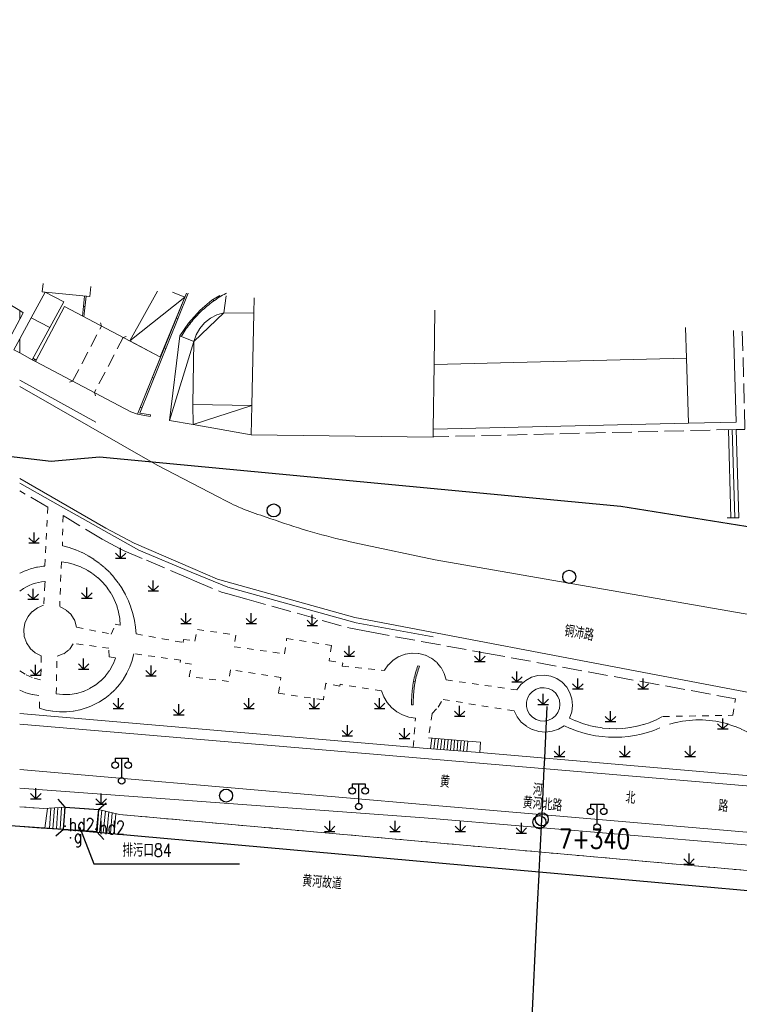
# Model space of a CAD drawing. Extents: x 39527407 to 39530665, y 3786466 to 3790957.
# Tile 74 of 113: x 39528326 to 39528436, y 3790245 to 3790395. Entities that reach past the tile are written whole.
import ezdxf
from ezdxf.enums import TextEntityAlignment as Align

# ---------------------------------------------------------------- set-up
doc = ezdxf.new("R2010")
doc.units = 0
doc.header["$PDSIZE"] = 0.2
for name, pattern in [('X0', [4, 3, -1]), ('X5', [3, 2, -1]), ('X6', [2, 1, -1])]:
    doc.linetypes.add(name, pattern=pattern)
doc.layers.get('0').update_dxf_attribs({"linetype": 'CONTINUOUS'})
doc.layers.add('ASSIST', color=7, linetype='CONTINUOUS', plot=False)
for name, color, linetype in [('DLSS', 4, 'CONTINUOUS'), ('JCDL_DMX_F', 30, 'CONTINUOUS'), ('JCDL_JMDD_F', 231, 'CONTINUOUS'), ('JCDL_JMDX_F', 231, 'CONTINUOUS'), ('JCDL_JT_ZJ', 100, 'CONTINUOUS'), ('JCDL_JTD_F', 100, 'CONTINUOUS'), ('JMD', 6, 'CONTINUOUS'), ('SXSS', 5, 'CONTINUOUS'), ('ZBTZ', 3, 'CONTINUOUS'), ('zdh', 7, 'CONTINUOUS'), ('断面线', 2, 'CONTINUOUS')]:
    doc.layers.add(name, color=color, linetype=linetype)
for name, color, linetype, lineweight in [('JCDL_JMDX', 1, 'CONTINUOUS', 0), ('JCDL_ZBX', 3, 'CONTINUOUS', 0), ('JCDL_ZBX_F', 7, 'CONTINUOUS', 0), ('TEXTL_ZJ', 7, 'CONTINUOUS', 0)]:
    doc.layers.add(name, color=color, linetype=linetype, lineweight=lineweight)
doc.styles.add('HZ', font='rs', dxfattribs={"width": 0.8, "bigfont": 'hztxt'})
doc.linetypes.add('10422', pattern='A,2,[150,AAA.SHX,S=1,R=0,X=0,Y=1],2,[177,AAA.SHX,S=1,R=0,X=0,Y=0.8],1e-09', length=4)
doc.linetypes.add('X35', pattern='A,2,[150,AAA.SHX,S=1,R=0,X=0,Y=1],2,[177,AAA.SHX,S=1,R=0,X=0,Y=0.8],1e-09', length=4)
doc.linetypes.add('X49', pattern='A,0,[5,symbolt.shx,S=1,R=0,X=0,Y=0],-10', length=10)
doc.linetypes.add('X67', pattern='A,1,[150,symbolx.shx,S=1,R=0,X=0,Y=1],2,[153,symbolx.shx,S=1,R=0,X=0,Y=0.8],2,[145,symbolx.shx,S=1,R=0,X=0,Y=0],0,[150,symbolx.shx,S=1,R=0,X=0,Y=1],2,[153,symbolx.shx,S=1,R=0,X=0,Y=0.8],2,[150,symbolx.shx,S=1,R=0,X=0,Y=1],0.5,-0.5,[146,symbolx.shx,S=1,R=0,X=0,Y=0],-0.5,0.5,[153,symbolx.shx,S=1,R=0,X=0,Y=0.8],1', length=12)

# ---------------------------------------------------------------- blocks, each defined once
blk = doc.blocks.new('5820000')
at = {"color": 0, "linetype": 'Continuous'}
blk.add_circle((0, 0), 1, dxfattribs=at)
blk = doc.blocks.new('9530003')
at = {"color": 0}
for p, q in [((0, 0), (0, 1.6)), ((-0.8, 0), (0.8, 0))]:
    blk.add_line(p, q, dxfattribs=at)
at = {"color": 0, "linetype": 'Continuous'}
for points in [[(0, 0), (-0.8, 0.8)], [(0, 0), (0.8, 0.8)]]:
    blk.add_lwpolyline(points, dxfattribs=at)
blk = doc.blocks.new('3521000')
at = {"color": 0}
for p, q in [((-1, 3.5), (1, 3.5)), ((0, 0.5), (0, 3.5))]:
    blk.add_line(p, q, dxfattribs=at)
at = {"color": 0, "linetype": 'Continuous', "flags": 128}
for points in [[(-1, 3.5), (-1, 2.9)], [(1, 3.5), (1, 2.9)]]:
    blk.add_lwpolyline(points, dxfattribs=at)
at = {"color": 0}
for centre in [(-1, 2.4), (1, 2.4), (0, 0)]:
    blk.add_circle(centre, 0.5, dxfattribs=at)

msp = doc.modelspace()

# ---------------------------------------------------------------- linework, layer by layer
at = {"linetype": 'Continuous', "elevation": -38.58, "flags": 128}
msp.add_lwpolyline([(39527657.94774, 3790395.45066), (39527684.79977, 3790389.05751), (39527700.42524, 3790389.70759), (39527739.81847, 3790381.34835), (39527816.56814, 3790368.6085), (39527924.14886, 3790353.93422), (39527936.60462, 3790356.12227), (39528017.62896, 3790350.73968), (39528097.60104, 3790345.37362), (39528137.51912, 3790342.73774), (39528217.67261, 3790337.49881), (39528257.88209, 3790334.7357), (39528297.98629, 3790331.77366), (39528331.06877, 3790327.85756), (39528338.47458, 3790328.55776), (39528418.28099, 3790320.9728), (39528470.54436, 3790312.61044)], dxfattribs=at)
at = {"layer": 'ASSIST', "linetype": 'Continuous', "elevation": -38.58, "flags": 128}
msp.add_lwpolyline([(39528332.95446, 3790271.52141), (39528333.19246, 3790274.91141), (39528338.28738, 3790274.55372), (39528338.04938, 3790271.16372)], close=True, dxfattribs=at)
at = {"layer": 'DLSS', "linetype": 'Continuous'}
for p, q in [((39528333.19246, 3790274.91141, -38.58), (39528332.1431, 3790276.11924, -38.58)), ((39528333.19246, 3790274.91141, -38.58), (39528338.28738, 3790274.55372, -38.58)), ((39528338.28738, 3790274.55372, -38.58), (39528339.4952, 3790275.60308, -38.58)), ((39528332.95446, 3790271.52141, -38.58), (39528331.74664, 3790270.47205, -38.58)), ((39528332.95446, 3790271.52141, -38.58), (39528338.04938, 3790271.16372, -38.58)), ((39528338.04938, 3790271.16372, -38.58), (39528339.09874, 3790269.95589, -38.58))]:
    msp.add_line(p, q, dxfattribs=at)
at = {"layer": 'DLSS', "linetype": 'X5'}
for p, q in [((39528332.95446, 3790271.52141, -38.58), (39528333.19246, 3790274.91141, -38.58)), ((39528338.28738, 3790274.55372, -38.58), (39528338.04938, 3790271.16372, -38.58))]:
    msp.add_line(p, q, dxfattribs=at)
at = {"layer": 'DLSS', "linetype": 'Continuous', "lineweight": 20, "elevation": -38.58}
for points in [[(39528326.23647, 3790339.3242), (39528347.29547, 3790327.23941), (39528356.61246, 3790322.42941), (39528357.00183, 3790322.21387), (39528357.39405, 3790322.00358), (39528357.78886, 3790321.79818), (39528358.18619, 3790321.59769), (39528358.58597, 3790321.40215), (39528358.98815, 3790321.21159), (39528359.39267, 3790321.02603), (39528359.79945, 3790320.84551), (39528360.03944, 3790320.74233), (39528360.20845, 3790320.67005), (39528360.61959, 3790320.49968), (39528361.03282, 3790320.33443), (39528361.44806, 3790320.17432), (39528361.86526, 3790320.01938), (39528362.28436, 3790319.86962), (39528362.70527, 3790319.72508), (39528363.12795, 3790319.58578), (39528363.55233, 3790319.45173), (39528363.97847, 3790319.32341), (39528364.67709, 3790319.06987), (39528365.37769, 3790318.82183), (39528366.08006, 3790318.57886), (39528366.78417, 3790318.34099), (39528367.48999, 3790318.10822), (39528368.19747, 3790317.88057), (39528368.90659, 3790317.65804), (39528369.61729, 3790317.44066), (39528370.16847, 3790317.27641), (39528370.32956, 3790317.22843), (39528371.04334, 3790317.02137), (39528371.7586, 3790316.81948), (39528372.47531, 3790316.62277), (39528373.19342, 3790316.43126), (39528373.9129, 3790316.24496), (39528374.6337, 3790316.06387), (39528375.35581, 3790315.888), (39528376.07916, 3790315.71737), (39528376.80373, 3790315.55198), (39528377.52949, 3790315.39184), (39528378.25647, 3790315.23741), (39528389.81046, 3790312.78441), (39528438.16347, 3790304.36441)], [(39528352.73995, 3790311.45168), (39528343.75347, 3790315.31541), (39528339.43647, 3790317.62541), (39528326.23647, 3790325.22787)], [(39528471.90847, 3790285.9834), (39528377.52747, 3790303.95641), (39528356.50847, 3790309.83141), (39528352.73995, 3790311.45168)], [(39528326.23647, 3790287.61453), (39528473.56147, 3790275.13342)], [(39528478.12247, 3790267.62141), (39528390.37447, 3790275.10542), (39528340.97546, 3790279.41641), (39528326.23647, 3790280.67363)]]:
    msp.add_lwpolyline(points, dxfattribs=at)
at = {"layer": 'DLSS', "linetype": 'X6', "lineweight": 0, "elevation": -38.58}
for points in [[(39528330.56046, 3790320.8584), (39528330.10246, 3790311.80541), (39528329.83027, 3790311.78179), (39528329.3296, 3790311.71838), (39528328.98207, 3790311.65987), (39528328.83273, 3790311.62997), (39528328.32033, 3790311.5117), (39528327.88543, 3790311.38806), (39528327.37788, 3790311.21554), (39528326.90898, 3790311.02891), (39528326.4167, 3790310.80306), (39528326.23647, 3790310.71218)], [(39528332.87446, 3790319.53541), (39528332.77546, 3790314.93641)], [(39528344.05447, 3790301.43741), (39528343.96627, 3790302.4826), (39528343.80313, 3790303.51874), (39528343.56589, 3790304.54047), (39528343.25578, 3790305.54249), (39528342.87441, 3790306.51961), (39528342.42375, 3790307.46677), (39528341.90614, 3790308.37906), (39528341.32425, 3790309.25177), (39528340.6811, 3790310.08037), (39528339.98003, 3790310.86056), (39528339.22466, 3790311.58831), (39528338.41891, 3790312.25986), (39528337.56695, 3790312.87171), (39528336.67318, 3790313.4207), (39528335.74225, 3790313.904), (39528334.77897, 3790314.31908), (39528333.78833, 3790314.66381), (39528332.77546, 3790314.93641)], [(39528332.61547, 3790312.4564), (39528332.36647, 3790305.62941)], [(39528341.63808, 3790302.74927), (39528341.55743, 3790303.77992), (39528341.37105, 3790304.79678), (39528341.0809, 3790305.78903), (39528340.69008, 3790306.74611), (39528340.20275, 3790307.65784), (39528339.62409, 3790308.51452), (39528338.96026, 3790309.30703), (39528338.21832, 3790310.02694), (39528337.40617, 3790310.66659), (39528336.53245, 3790311.21917), (39528335.60645, 3790311.67882), (39528334.63802, 3790312.04062), (39528333.63748, 3790312.30074), (39528332.61547, 3790312.4564)], [(39528326.23647, 3790307.98988), (39528326.83518, 3790308.39067), (39528327.26502, 3790308.63073), (39528327.70935, 3790308.84273), (39528328.16658, 3790309.02529), (39528328.6346, 3790309.17803), (39528329.11158, 3790309.30002), (39528329.59543, 3790309.39094), (39528330.08419, 3790309.45), (39528330.12785, 3790309.45), (39528330.10254, 3790309.0104), (39528329.89447, 3790305.81641)], [(39528329.89447, 3790305.81641), (39528328.93891, 3790305.43318), (39528328.1105, 3790304.82188), (39528327.46252, 3790304.02184), (39528327.03665, 3790303.08451), (39528326.86029, 3790302.07019), (39528326.94477, 3790301.04413), (39528327.28466, 3790300.07231), (39528327.85811, 3790299.21727), (39528328.62822, 3790298.53398), (39528329.54546, 3790298.06641)], [(39528334.95253, 3790302.47318), (39528334.66014, 3790303.50169), (39528334.10131, 3790304.41329), (39528333.3174, 3790305.14048), (39528332.36647, 3790305.62941)], [(39528334.95253, 3790302.47318), (39528340.23146, 3790301.40341), (39528340.87316, 3790302.90539), (39528341.63808, 3790302.74927)], [(39528348.09118, 3790300.69201), (39528351.23546, 3790300.11141), (39528351.29967, 3790300.60107), (39528353.06678, 3790300.34967), (39528353.44046, 3790302.11541), (39528359.34047, 3790301.26242), (39528359.06346, 3790299.4694), (39528366.78046, 3790298.38942), (39528367.10147, 3790300.71541), (39528373.95347, 3790299.68241), (39528373.62346, 3790297.32041), (39528375.6885, 3790296.98066), (39528375.61047, 3790296.50641), (39528382.07048, 3790295.84103)], [(39528344.05447, 3790301.43741), (39528348.09118, 3790300.69201)], [(39528331.95147, 3790298.04041), (39528332.98418, 3790298.39676), (39528333.84823, 3790299.06527), (39528334.45247, 3790299.97541)], [(39528340.91752, 3790297.7712), (39528339.91146, 3790297.94341), (39528339.90446, 3790299.23242), (39528334.45247, 3790299.97541)], [(39528329.28946, 3790290.05141), (39528330.29655, 3790289.77063), (39528331.3255, 3790289.5854), (39528332.36728, 3790289.49734), (39528333.41273, 3790289.50724), (39528334.45266, 3790289.61501), (39528335.47792, 3790289.81969), (39528336.47951, 3790290.11949), (39528337.44862, 3790290.51178), (39528338.37673, 3790290.9931), (39528339.25569, 3790291.55923), (39528340.07776, 3790292.20518), (39528340.83573, 3790292.92529), (39528341.52292, 3790293.71321), (39528342.1333, 3790294.56203), (39528342.6615, 3790295.46429), (39528343.10289, 3790296.41204), (39528343.45357, 3790297.39697), (39528343.71047, 3790298.41041)], [(39528329.54546, 3790298.06641), (39528329.47446, 3790294.39141)], [(39528331.82946, 3790292.24441), (39528331.95147, 3790298.04041)], [(39528331.82946, 3790292.24441), (39528332.87701, 3790292.13918), (39528333.92938, 3790292.1699), (39528334.969, 3790292.33606), (39528335.97852, 3790292.63487), (39528336.94109, 3790293.06136), (39528337.84063, 3790293.60841), (39528338.66212, 3790294.26687), (39528339.39185, 3790295.02576), (39528340.01765, 3790295.8724), (39528340.52905, 3790296.79267), (39528340.91752, 3790297.7712)], [(39528346.91368, 3790297.96666), (39528343.71047, 3790298.41041)], [(39528381.62147, 3790292.73941), (39528375.27347, 3790293.72141), (39528375.21646, 3790293.46141), (39528373.09447, 3790293.89541), (39528372.73147, 3790291.3314), (39528365.86447, 3790292.36041), (39528366.22247, 3790294.77941), (39528358.50547, 3790295.93441), (39528358.22447, 3790294.16841), (39528352.20146, 3790294.9014), (39528352.54746, 3790296.79341), (39528350.77847, 3790297.04441), (39528350.84947, 3790297.42141), (39528346.91368, 3790297.96666)], [(39528391.51346, 3790294.40341), (39528391.21311, 3790295.3949), (39528390.71752, 3790296.30467), (39528390.0474, 3790297.09473), (39528389.23069, 3790297.73213), (39528388.3015, 3790298.19025), (39528387.29859, 3790298.44997), (39528386.26384, 3790298.50046), (39528385.24041, 3790298.33962), (39528384.27103, 3790297.97414), (39528383.39615, 3790297.41929), (39528382.65228, 3790296.69822), (39528382.07048, 3790295.84103)], [(39528326.23647, 3790295.77237), (39528327.21319, 3790295.17263), (39528328.43877, 3790294.64401), (39528329.47446, 3790294.39141)], [(39528391.51346, 3790294.40341), (39528402.35547, 3790292.86341)], [(39528410.39946, 3790288.54941), (39528410.74004, 3790289.48954), (39528410.86784, 3790290.48125), (39528410.77674, 3790291.47701), (39528410.4711, 3790292.42907), (39528409.96558, 3790293.29179), (39528409.28441, 3790294.02381), (39528408.46025, 3790294.59002), (39528407.53262, 3790294.96329), (39528406.54598, 3790295.12572), (39528405.54765, 3790295.06953), (39528404.58547, 3790294.79739), (39528403.70559, 3790294.32237), (39528402.95018, 3790293.66724), (39528402.35547, 3790292.86341)], [(39528326.23647, 3790292.79911), (39528327.19852, 3790292.42033), (39528328.19849, 3790292.15754), (39528329.22247, 3790292.01441)], [(39528329.28946, 3790290.05141), (39528329.22247, 3790292.01441)], [(39528381.62147, 3790292.73941), (39528381.97927, 3790291.78774), (39528382.50006, 3790290.91453), (39528383.16737, 3790290.14745), (39528383.96006, 3790289.51077), (39528384.85303, 3790289.02466), (39528385.81802, 3790288.70449), (39528386.82447, 3790288.56041)], [(39528389.35707, 3790289.24261), (39528390.27329, 3790290.24328), (39528390.97346, 3790291.40541)], [(39528401.91447, 3790289.64742), (39528390.97346, 3790291.40541)], [(39528424.71146, 3790288.8004), (39528435.41747, 3790288.98141), (39528435.80247, 3790291.51341)], [(39528386.46904, 3790284.1045), (39528386.82447, 3790288.56041)], [(39528389.35707, 3790289.24261), (39528388.82647, 3790285.51941)], [(39528401.91447, 3790289.64742), (39528402.38012, 3790288.73109), (39528403.02145, 3790287.92788), (39528403.81198, 3790287.27096), (39528404.71902, 3790286.78749), (39528405.7051, 3790286.49744), (39528406.72945, 3790286.41281), (39528407.74976, 3790286.53708), (39528408.72385, 3790286.86514), (39528409.61147, 3790287.3834)], [(39528410.39946, 3790288.54941), (39528411.36614, 3790288.10832), (39528412.36077, 3790287.73449), (39528413.37867, 3790287.42967), (39528414.41505, 3790287.19529), (39528415.46506, 3790287.03246), (39528416.52376, 3790286.94194), (39528417.58617, 3790286.92415), (39528418.6473, 3790286.97918), (39528419.70217, 3790287.10677), (39528420.74582, 3790287.30632), (39528421.77335, 3790287.57689), (39528422.77994, 3790287.91722), (39528423.76084, 3790288.32569), (39528424.71146, 3790288.8004)], [(39528442.32947, 3790282.60374), (39528441.64875, 3790283.36514), (39528440.92038, 3790284.08108), (39528440.14739, 3790284.7486), (39528439.33299, 3790285.36492), (39528438.48057, 3790285.92748), (39528437.59367, 3790286.43395), (39528436.67598, 3790286.8822), (39528435.7313, 3790287.2704), (39528434.76358, 3790287.59691), (39528433.77683, 3790287.86038), (39528432.77515, 3790288.05972), (39528431.76271, 3790288.1941), (39528430.74371, 3790288.26296), (39528429.7224, 3790288.26601), (39528428.703, 3790288.20324), (39528427.68978, 3790288.07492), (39528426.68693, 3790287.88157), (39528425.69862, 3790287.624)], [(39528409.61147, 3790287.3834), (39528410.52759, 3790286.96772), (39528411.46609, 3790286.60539), (39528412.42387, 3790286.29761), (39528413.39776, 3790286.0454), (39528414.38454, 3790285.84959), (39528415.38095, 3790285.71084), (39528416.38368, 3790285.6296), (39528417.38942, 3790285.60613), (39528418.39485, 3790285.64053), (39528419.39664, 3790285.73266), (39528420.39147, 3790285.88224), (39528421.37606, 3790286.08876), (39528422.34716, 3790286.35154), (39528423.30153, 3790286.66971), (39528424.23604, 3790287.04222)], [(39528326.23647, 3790274.96929), (39528329.91546, 3790274.6994)], [(39528341.49346, 3790273.79641), (39528342.74215, 3790273.68498), (39528349.7348, 3790273.06101), (39528364.71907, 3790271.72392), (39528381.70123, 3790270.20855), (39528429.65087, 3790265.92986), (39528463.36547, 3790262.92141)]]:
    msp.add_lwpolyline(points, dxfattribs=at)
at = {"layer": 'JCDL_DMX_F', "color": 3, "linetype": 'X35', "lineweight": 0, "elevation": -38.58}
for points in [[(39528388.62946, 3790283.91941), (39528326.23647, 3790289.26471)], [(39528475.27738, 3790276.51367), (39528396.66447, 3790283.26141)], [(39528326.23647, 3790277.8401), (39528388.14647, 3790273.28241), (39528466.99887, 3790266.64868)], [(39528326.23647, 3790274.96929), (39528329.91546, 3790274.6994)], [(39528341.49346, 3790273.79641), (39528463.36547, 3790262.92141)]]:
    msp.add_lwpolyline(points, dxfattribs=at)
at = {"layer": 'JCDL_JMDX', "color": 6, "linetype": 'Continuous', "lineweight": 0, "elevation": -38.58}
for points in [[(39528336.0714, 3790349.95863), (39528336.39528, 3790353.12956)], [(39528346.26297, 3790334.96978), (39528344.62488, 3790335.24258), (39528352.03356, 3790353.57283)], [(39528356.86111, 3790353.24188), (39528355.67108, 3790352.51302), (39528353.84525, 3790350.99535), (39528352.06244, 3790349.01869), (39528350.74346, 3790347.04941)], [(39528343.08697, 3790346.26986), (39528351.4925, 3790352.96789)], [(39528352.90747, 3790346.17141), (39528349.18846, 3790334.10741)], [(39528328.14746, 3790343.3984), (39528328.64352, 3790343.10731)], [(39528352.79746, 3790333.51341), (39528361.7812, 3790336.42235)], [(39528434.7169, 3790332.68669), (39528435.09587, 3790319.19434)], [(39528435.31666, 3790332.70354), (39528435.69564, 3790319.21119)], [(39528387.18246, 3790296.55641), (39528387.0921, 3790296.29466), (39528387.00646, 3790296.03132), (39528386.9252, 3790295.76659), (39528386.84834, 3790295.50055), (39528386.77591, 3790295.23328), (39528386.70792, 3790294.96484), (39528386.64439, 3790294.69531), (39528386.58535, 3790294.42476), (39528386.5308, 3790294.15327), (39528386.48077, 3790293.88091), (39528386.43526, 3790293.60776), (39528386.41458, 3790293.47084), (39528386.39429, 3790293.33389), (39528386.35787, 3790293.05938), (39528386.32601, 3790292.7843), (39528386.29872, 3790292.50873), (39528386.27601, 3790292.23275), (39528386.25788, 3790291.95642), (39528386.24433, 3790291.67984), (39528386.23538, 3790291.40307), (39528386.23102, 3790291.12618), (39528386.23125, 3790290.84927), (39528386.23647, 3790290.5724)], [(39528389.33101, 3790285.47809), (39528389.13413, 3790283.87916)], [(39528389.83554, 3790285.43677), (39528389.6388, 3790283.83891)], [(39528390.34008, 3790285.39546), (39528390.14346, 3790283.79866)], [(39528390.84461, 3790285.35414), (39528390.64813, 3790283.75841)], [(39528391.32206, 3790285.31504), (39528391.26772, 3790284.65149)], [(39528391.82118, 3790285.27416), (39528391.69024, 3790283.6753)], [(39528392.32029, 3790285.23329), (39528392.18944, 3790283.63548)], [(39528391.26772, 3790284.65149), (39528391.1528, 3790283.71816)], [(39528392.81941, 3790285.19242), (39528392.68865, 3790283.59567)], [(39528393.31853, 3790285.15154), (39528393.18785, 3790283.55586)], [(39528393.81765, 3790285.11067), (39528393.68705, 3790283.51604)], [(39528394.31676, 3790285.0698), (39528394.18626, 3790283.47623)], [(39528330.09196, 3790271.6839), (39528330.49727, 3790274.73704)], [(39528330.78835, 3790271.64437), (39528331.00779, 3790274.77007)], [(39528331.32988, 3790271.61363), (39528331.55396, 3790274.80541)], [(39528331.87141, 3790271.58289), (39528332.10013, 3790274.84074)], [(39528332.41294, 3790271.55215), (39528332.64629, 3790274.87608)], [(39528338.82346, 3790274.45224), (39528338.47129, 3790271.03)], [(39528339.35746, 3790274.32107), (39528339.01411, 3790270.98459)], [(39528339.86716, 3790274.19587), (39528339.57796, 3790270.93741)], [(39528340.40926, 3790274.06272), (39528340.1278, 3790270.89141)], [(39528340.95136, 3790273.92956), (39528340.67763, 3790270.84541)]]:
    msp.add_lwpolyline(points, dxfattribs=at)
at = {"layer": 'JCDL_JMDX', "color": 6, "linetype": 'X0', "lineweight": 0, "elevation": -38.58}
for points in [[(39528357.48546, 3790350.58641), (39528356.41467, 3790350.26469), (39528355.42398, 3790349.74638), (39528354.54913, 3790349.05014), (39528353.82165, 3790348.2011), (39528353.26777, 3790347.22985), (39528352.90747, 3790346.17141)], [(39528436.8528, 3790347.75816), (39528437.25517, 3790332.71083), (39528435.91642, 3790332.72038)], [(39528435.91642, 3790332.72038), (39528389.53521, 3790331.60804)]]:
    msp.add_lwpolyline(points, dxfattribs=at)
at = {"layer": 'JCDL_JMDX', "color": 6, "linetype": 'X5', "lineweight": 0, "elevation": -38.58}
for points in [[(39528333.86642, 3790339.96014), (39528334.34332, 3790340.11036), (39528338.74203, 3790348.55443), (39528338.59181, 3790349.03133)], [(39528342.54434, 3790346.97238), (39528342.06744, 3790346.82216), (39528337.66874, 3790338.37809), (39528337.81896, 3790337.90119)]]:
    msp.add_lwpolyline(points, dxfattribs=at)
at = {"layer": 'JCDL_JMDX', "color": 6, "linetype": 'X67', "lineweight": 0, "elevation": -38.58}
for points in [[(39528326.23647, 3790271.9497), (39528329.51946, 3790271.7164), (39528332.95446, 3790271.52141), (39528335.3934, 3790271.30272)], [(39528335.3934, 3790271.30272), (39528337.92846, 3790271.07542), (39528341.22746, 3790270.79941), (39528462.85647, 3790259.85041), (39528466.50646, 3790259.47441), (39528478.69247, 3790258.92841), (39528479.81499, 3790258.95576)]]:
    msp.add_lwpolyline(points, dxfattribs=at)
at = {"layer": 'JCDL_JMDX_F', "linetype": 'Continuous', "lineweight": 0, "elevation": -38.58}
for points in [[(39528335.83291, 3790350.08402), (39528336.14646, 3790353.15378)], [(39528346.2219, 3790334.72317), (39528344.27627, 3790335.04719), (39528351.77118, 3790353.59082)], [(39528357.90244, 3790353.60154), (39528357.79921, 3790353.5477), (39528357.54273, 3790353.40792), (39528357.2885, 3790353.26373), (39528357.03674, 3790353.11527), (39528356.78752, 3790352.96258), (39528356.54092, 3790352.80569), (39528356.297, 3790352.64467), (39528356.05584, 3790352.47955), (39528355.8175, 3790352.31038), (39528355.58206, 3790352.1372), (39528355.34957, 3790351.96008), (39528355.12011, 3790351.77905), (39528354.89374, 3790351.59417), (39528354.67052, 3790351.4055), (39528354.45052, 3790351.21308), (39528354.2338, 3790351.01697), (39528354.02227, 3790350.81869), (39528353.81036, 3790350.6138), (39528353.60396, 3790350.40708), (39528353.40098, 3790350.19678), (39528353.20158, 3790349.98309), (39528353.00582, 3790349.76606), (39528352.81376, 3790349.54576), (39528352.62544, 3790349.32224), (39528352.44092, 3790349.09557), (39528352.26026, 3790348.86582), (39528352.08351, 3790348.63305), (39528351.91071, 3790348.39732), (39528351.74192, 3790348.15871), (39528351.57719, 3790347.91729), (39528351.41656, 3790347.67311), (39528351.26007, 3790347.42626), (39528351.10787, 3790347.17695), (39528350.97756, 3790346.95444)], [(39528336.23334, 3790351.54409), (39528335.98464, 3790351.56949)], [(39528355.80846, 3790352.61054), (39528355.95317, 3790352.40667)], [(39528350.45628, 3790349.67038), (39528350.2245, 3790349.76407)], [(39528352.14157, 3790349.11933), (39528352.33809, 3790348.9648)], [(39528348.61732, 3790345.12051), (39528348.38554, 3790345.21419)], [(39528328.26723, 3790343.61799), (39528328.75999, 3790343.32882)], [(39528328.39549, 3790343.25286), (39528328.52202, 3790343.46847)], [(39528346.77837, 3790340.57064), (39528346.54658, 3790340.66432)], [(39528344.93941, 3790336.02077), (39528344.70763, 3790336.11445)], [(39528346.26297, 3790334.96978), (39528346.2219, 3790334.72317)], [(39528435.91642, 3790332.72038), (39528434.16711, 3790332.67125)], [(39528435.91642, 3790332.72038), (39528436.2954, 3790319.22804)], [(39528436.2954, 3790319.22804), (39528434.54609, 3790319.1789)], [(39528387.41878, 3790296.47483), (39528387.32915, 3790296.2152), (39528387.24484, 3790295.95597), (39528387.1648, 3790295.69521), (39528387.08909, 3790295.43316), (39528387.01774, 3790295.16989), (39528386.95077, 3790294.90547), (39528386.8882, 3790294.63997), (39528386.83004, 3790294.37348), (39528386.77631, 3790294.10605), (39528386.72703, 3790293.83778), (39528386.68217, 3790293.56855), (39528386.66183, 3790293.43385), (39528386.64187, 3790293.29912), (39528386.60597, 3790293.02855), (39528386.57459, 3790292.75759), (39528386.54771, 3790292.48615), (39528386.52533, 3790292.21431), (39528386.50747, 3790291.94212), (39528386.49413, 3790291.66968), (39528386.48531, 3790291.39706), (39528386.48102, 3790291.12432), (39528386.48125, 3790290.85173), (39528386.48642, 3790290.57711), (39528386.23647, 3790290.5724)], [(39528387.41878, 3790296.47483), (39528387.18246, 3790296.55641)], [(39528386.5294, 3790294.14564), (39528386.77529, 3790294.10047)], [(39528388.82647, 3790285.51941), (39528394.81588, 3790285.02892)], [(39528388.62946, 3790283.91941), (39528394.68546, 3790283.43641)], [(39528394.81588, 3790285.02892), (39528394.68546, 3790283.43641)], [(39528394.81588, 3790285.02892), (39528396.79594, 3790284.86678)], [(39528396.79594, 3790284.86678), (39528396.66447, 3790283.26141)], [(39528396.66447, 3790283.26141), (39528394.68546, 3790283.43641)], [(39528329.91546, 3790274.6994), (39528333.19246, 3790274.91141)], [(39528332.95446, 3790271.52141), (39528333.19246, 3790274.91141)], [(39528333.19246, 3790274.91141), (39528336.85083, 3790274.67598)], [(39528336.85083, 3790274.67598), (39528338.28946, 3790274.5834)], [(39528338.28946, 3790274.5834), (39528337.92846, 3790271.07542)], [(39528341.49346, 3790273.79641), (39528338.28946, 3790274.5834)], [(39528329.51946, 3790271.7164), (39528332.95446, 3790271.52141)], [(39528335.3934, 3790271.30272), (39528332.95446, 3790271.52141)], [(39528337.92846, 3790271.07542), (39528335.3934, 3790271.30272)], [(39528341.22746, 3790270.79941), (39528337.92846, 3790271.07542)]]:
    msp.add_lwpolyline(points, dxfattribs=at)
at = {"layer": 'JCDL_ZBX', "color": 114, "linetype": 'X49', "lineweight": 0, "true_color": 0x009944, "elevation": -38.58}
for points in [[(39528326.23647, 3790340.26105), (39528337.88525, 3790333.82939)], [(39528326.23647, 3790324.51878), (39528331.32899, 3790321.63369), (39528344.47798, 3790314.24005), (39528352.50294, 3790310.90312)], [(39528352.50294, 3790310.90312), (39528358.08711, 3790308.58112), (39528377.76647, 3790303.11781), (39528389.50503, 3790301.00923)]]:
    msp.add_lwpolyline(points, dxfattribs=at)
at = {"layer": 'JCDL_ZBX', "color": 114, "linetype": 'Continuous', "lineweight": 0, "true_color": 0x009944, "elevation": -38.58}
msp.add_lwpolyline([(39528408.93402, 3790290.64561), (39528408.85354, 3790291.28268), (39528408.61715, 3790291.87973), (39528408.23972, 3790292.39923), (39528407.74494, 3790292.80854), (39528407.16392, 3790293.08195), (39528406.53315, 3790293.20228), (39528405.89228, 3790293.16196), (39528405.28157, 3790292.96353), (39528404.7394, 3790292.61945), (39528404.29982, 3790292.15135), (39528403.99047, 3790291.58864), (39528403.83078, 3790290.96668), (39528403.83078, 3790290.32454), (39528403.99047, 3790289.70258), (39528404.29982, 3790289.13987), (39528404.7394, 3790288.67177), (39528405.28157, 3790288.32769), (39528405.89228, 3790288.12926), (39528406.53315, 3790288.08894), (39528407.16392, 3790288.20926), (39528407.74494, 3790288.48267), (39528408.23972, 3790288.89199), (39528408.61715, 3790289.41149), (39528408.85354, 3790290.00853), (39528408.93402, 3790290.64561)], dxfattribs=at)
at = {"layer": 'JCDL_ZBX_F', "color": 114, "linetype": 'X0', "lineweight": 0, "true_color": 0x009944, "elevation": -38.58}
for points in [[(39528330.56046, 3790320.8584), (39528326.23647, 3790323.31909)], [(39528332.87446, 3790319.53541), (39528338.88229, 3790315.94293), (39528340.19664, 3790315.22135), (39528341.52696, 3790314.52835), (39528342.22946, 3790314.16241), (39528345.64069, 3790312.70912), (39528352.09516, 3790309.9593)], [(39528352.09516, 3790309.9593), (39528353.0006, 3790309.57356), (39528356.68055, 3790308.00578), (39528357.14836, 3790307.83202), (39528358.11113, 3790307.56168), (39528360.99942, 3790306.75066), (39528372.5526, 3790303.50655), (39528376.88503, 3790302.29002), (39528379.83148, 3790301.7306), (39528397.53888, 3790298.49821), (39528435.80247, 3790291.51341)]]:
    msp.add_lwpolyline(points, dxfattribs=at)
at = {"layer": 'JMD', "linetype": 'Continuous'}
for p, q in [((39528335.396, 3790271.90582, -38.58), (39528337.57527, 3790266.2528, -38.58)), ((39528337.57527, 3790266.2528, -38.58), (39528359.87527, 3790266.2528, -38.58))]:
    msp.add_line(p, q, dxfattribs=at)
at = {"layer": 'JMD', "color": 6, "linetype": 'Continuous', "lineweight": 0, "elevation": -38.58}
for points in [[(39528326.23647, 3790349.60328), (39528324.61345, 3790346.56741), (39528316.09146, 3790351.66841), (39528318.43627, 3790355.58577), (39528326.23647, 3790350.91684), (39528326.23647, 3790349.60328)], [(39528337.1303, 3790354.5945), (39528336.99246, 3790353.0714), (39528330.13408, 3790353.73926), (39528329.69282, 3790353.78223), (39528329.82071, 3790355.0956)], [(39528330.83792, 3790348.3309), (39528327.99844, 3790349.82389), (39528330.13408, 3790353.73926), (39528332.97468, 3790352.2483), (39528330.83792, 3790348.3309)], [(39528351.4925, 3790352.96789), (39528347.71453, 3790343.83962), (39528347.68847, 3790343.85041), (39528343.08697, 3790346.26986), (39528347.3494, 3790353.89395)], [(39528349.63324, 3790353.73738), (39528351.4925, 3790352.96789)], [(39528362.07417, 3790350.50818), (39528357.48546, 3790350.58641), (39528357.84339, 3790353.17454)], [(39528333.07446, 3790351.53441), (39528347.68847, 3790343.85041), (39528347.81069, 3790343.79193), (39528344.27627, 3790335.04719), (39528343.25752, 3790335.42331), (39528328.64352, 3790343.10731), (39528333.07446, 3790351.53441)], [(39528389.76735, 3790350.98604), (39528389.66805, 3790342.69718), (39528389.54889, 3790332.75025), (39528389.53446, 3790331.54541), (39528361.68746, 3790331.91541), (39528361.7812, 3790336.42235), (39528362.08663, 3790350.50796), (39528362.12709, 3790352.88088)], [(39528362.12352, 3790352.88113), (39528362.07417, 3790350.50818)], [(39528326.76847, 3790350.5984), (39528326.23647, 3790349.60328), (39528326.23647, 3790350.91684), (39528326.76847, 3790350.5984)], [(39528352.90747, 3790346.17141), (39528357.48546, 3790350.58641), (39528362.07417, 3790350.50818), (39528361.7812, 3790336.42235), (39528352.74346, 3790336.55241), (39528352.90747, 3790346.17141)], [(39528330.83792, 3790348.3309), (39528328.14746, 3790343.3984), (39528326.23647, 3790344.44077), (39528326.23647, 3790346.59358), (39528327.99844, 3790349.82389), (39528330.83792, 3790348.3309)], [(39528352.74346, 3790336.55241), (39528352.79746, 3790333.51341), (39528349.18846, 3790334.10741), (39528350.74346, 3790347.04941), (39528352.90747, 3790346.17141), (39528352.74346, 3790336.55241)], [(39528428.58842, 3790333.68652), (39528428.30931, 3790343.6239), (39528428.17648, 3790348.35295)], [(39528435.49142, 3790347.85149), (39528435.88504, 3790333.83783), (39528428.58842, 3790333.68652)], [(39528326.23647, 3790346.59358), (39528326.23647, 3790344.44077), (39528325.33147, 3790344.93441), (39528326.23647, 3790346.59358)], [(39528389.54889, 3790332.75025), (39528389.66805, 3790342.69718), (39528428.30931, 3790343.6239), (39528428.58842, 3790333.68652), (39528389.54889, 3790332.75025)], [(39528361.7812, 3790336.42235), (39528361.68746, 3790331.91541), (39528352.79746, 3790333.51341), (39528352.74346, 3790336.55241), (39528361.7812, 3790336.42235)]]:
    msp.add_lwpolyline(points, dxfattribs=at)
at = {"layer": 'SXSS', "linetype": '10422', "flags": 128}
msp.add_lwpolyline([(39528479.81327, 3790258.95572), (39528462.85647, 3790259.85041), (39528405.76647, 3790264.98963), (39528332.95446, 3790271.52141), (39528326.23647, 3790271.9497), (39528215.45147, 3790279.82241), (39528208.38646, 3790280.05441), (39528207.83491, 3790279.93889), (39528205.9448, 3790279.37944), (39528204.39109, 3790278.71493), (39528203.15686, 3790278.03645), (39528202.21625, 3790277.41588), (39528200.57443, 3790276.65618), (39528199.10032, 3790276.30795), (39528197.09013, 3790276.12357), (39528194.57839, 3790276.34816), (39528193.1107, 3790276.72254), (39528191.69862, 3790277.27054), (39528189.93756, 3790278.25722), (39528188.28533, 3790279.19766), (39528185.85792, 3790280.23287), (39528184.28359, 3790280.72346), (39528182.9992, 3790281.0271), (39528182.35047, 3790281.14842), (39528140.33525, 3790283.80488), (39528076.23647, 3790287.85762), (39528006.75425, 3790292.25072), (39527925.78762, 3790297.36995), (39527924.22051, 3790296.24995), (39527922.01489, 3790294.98287), (39527920.85835, 3790294.4523), (39527919.37082, 3790293.88964), (39527917.53576, 3790293.36612), (39527915.66061, 3790293.01214), (39527913.7513, 3790292.81521), (39527912.23332, 3790292.89654), (39527908.88517, 3790293.84227), (39527907.29907, 3790294.56202), (39527903.71761, 3790297.02181), (39527902.67471, 3790298.03161), (39527901.19246, 3790299.81841), (39527879.11146, 3790302.0134), (39527826.23647, 3790308.18375), (39527743.28546, 3790321.2394), (39527721.92646, 3790325.4434), (39527683.07147, 3790333.85041), (39527677.67347, 3790334.3444), (39527668.08746, 3790334.29541), (39527660.91146, 3790335.6004), (39527659.37346, 3790328.9684), (39527651.55547, 3790330.69042), (39527650.06747, 3790324.06741), (39527642.18925, 3790325.77786)], dxfattribs=at)
at = {"layer": 'zdh', "color": 1}
for p in [(39528333.21747, 3790271.98841, -0.21), (39528334.00947, 3790270.20341, -3.359), (39528337.87947, 3790271.55341, -0.256)]:
    msp.add_point(p, dxfattribs=at)
at = {"layer": '断面线', "color": 1, "elevation": -38.58, "flags": 128}
msp.add_lwpolyline([(39528400.64275, 3790159.09259), (39528401.02612, 3790167.01614), (39528401.41335, 3790175.01931), (39528401.98807, 3790186.89766), (39528402.13495, 3790189.93337), (39528402.16132, 3790190.47828), (39528402.61547, 3790199.86466), (39528403.12684, 3790210.43365), (39528403.63176, 3790220.86944), (39528404.13991, 3790231.37187), (39528404.63566, 3790241.61798), (39528405.1098, 3790251.41758), (39528405.52, 3790259.8955), (39528405.74797, 3790264.60727), (39528405.76647, 3790264.98963), (39528405.91444, 3790268.04793), (39528406.15662, 3790273.05326), (39528406.19064, 3790273.75646), (39528406.53202, 3790280.81203), (39528406.60923, 3790282.4078), (39528406.9919, 3790290.31687)], dxfattribs=at)
at = {"layer": '断面线'}
msp.add_circle((39528406.15662, 3790273.05326, -38.58), 1, dxfattribs=at)

# ---------------------------------------------------------------- block references
at = {"layer": 'JCDL_JMDD_F'}
for p in [(39528341.84747, 3790278.93441, -38.58), (39528378.12646, 3790275.0004, -38.58), (39528414.63247, 3790271.87441, -38.58)]:
    msp.add_blockref('3521000', p, dxfattribs=at)
at = {"layer": 'JCDL_JTD_F'}
for p in [(39528365.11346, 3790320.3424, -38.58), (39528410.35646, 3790310.17642, -38.58), (39528357.83546, 3790276.68041, -38.58), (39528405.78347, 3790272.62341, -38.58)]:
    msp.add_blockref('5820000', p, dxfattribs=at)
at = {"layer": 'ZBTZ'}
for p in [(39528328.43177, 3790315.35301, -38.58), (39528341.68957, 3790313.01121, -38.58), (39528346.68882, 3790308.01196, -38.58), (39528328.30403, 3790306.74192, -38.58), (39528336.50628, 3790306.92991, -38.58), (39528351.68804, 3790303.01273, -38.58), (39528361.68653, 3790303.01272, -38.58), (39528371.01832, 3790302.74602, -38.58), (39528376.68423, 3790298.01344, -38.58), (39528396.68122, 3790297.21346, -38.58), (39528336.01796, 3790296.05431, -38.58), (39528328.66622, 3790295.11346, -38.58), (39528346.33892, 3790295.02346, -38.58), (39528402.34713, 3790294.08088, -38.58), (39528411.67897, 3790293.01421, -38.58), (39528421.67747, 3790293.01421, -38.58), (39528341.33967, 3790290.02421, -38.58), (39528361.33667, 3790290.02421, -38.58), (39528371.33517, 3790290.02421, -38.58), (39528381.33367, 3790290.02421, -38.58), (39528406.3723, 3790290.64561, -38.58), (39528350.60287, 3790289.06794, -38.58), (39528393.58359, 3790288.82413, -38.58), (39528416.67822, 3790288.01496, -38.58), (39528433.86119, 3790286.88364, -38.58), (39528376.39437, 3790285.8587, -38.58), (39528385.13292, 3790285.42496, -38.58), (39528408.86497, 3790282.68441, -38.58), (39528418.86347, 3790282.68441, -38.58), (39528428.86197, 3790282.68441, -38.58), (39528328.70847, 3790276.19921, -38.58), (39528338.70697, 3790275.39921, -38.58), (39528373.70165, 3790271.19999, -38.58), (39528383.70015, 3790271.19999, -38.58), (39528393.69862, 3790271.19996, -38.58), (39528403.03045, 3790270.93329, -38.58), (39528428.69337, 3790266.20071, -38.58)]:
    msp.add_blockref('9530003', p, dxfattribs=at)

# ---------------------------------------------------------------- texts
at = {"color": 6, "linetype": 'Continuous', "style": 'HZ', "width": 0.8}
msp.add_text('排污口84', height=2, dxfattribs=at).set_placement((39528341.97147, 3790267.32566, -38.58))
at = {"layer": 'JCDL_JT_ZJ', "lineweight": 0, "style": 'HZ', "width": 0.8}
for s, p in [('黄', (39528390.4511, 3790277.47254, -38.58)), ('河', (39528404.66756, 3790276.24603, -38.58)), ('北', (39528418.85342, 3790274.99759, -38.58)), ('路', (39528433.05077, 3790273.73996, -38.58))]:
    msp.add_text(s, height=1.8, rotation=354.6085724, dxfattribs=at).set_placement(p, align=Align.BOTTOM_LEFT)
at = {"layer": 'TEXTL_ZJ', "style": 'HZ', "width": 0.8}
for s, rotation, p in [('铜沛路', -9.9935115, (39528409.40627, 3790300.57443, -38.58)), ('黄河北路', -4.9965325, (39528403.14202, 3790274.24646, -38.58)), ('黄河故道', -4.5001172, (39528369.39424, 3790262.25819, -38.58))]:
    msp.add_text(s, height=1.8, rotation=rotation, dxfattribs=at).set_placement(p, align=Align.BOTTOM_LEFT)
at = {"layer": 'zdh', "color": 1, "style": 'HZ', "width": 0.8}
for s, p in [('hd2', (39528333.71747, 3790271.23841, -0.21)), ('hd2', (39528338.37947, 3790270.80341, -0.256)), ('g', (39528334.50947, 3790269.45341, -3.359))]:
    msp.add_text(s, height=2, dxfattribs=at).set_placement(p)
at = {"layer": '断面线', "linetype": 'Continuous', "style": 'HZ', "width": 0.8}
msp.add_text('7+340', height=3, dxfattribs=at).set_placement((39528419.67166, 3790270.07199, -38.58), align=Align.MIDDLE_RIGHT)

doc.saveas('drawing.dxf')
